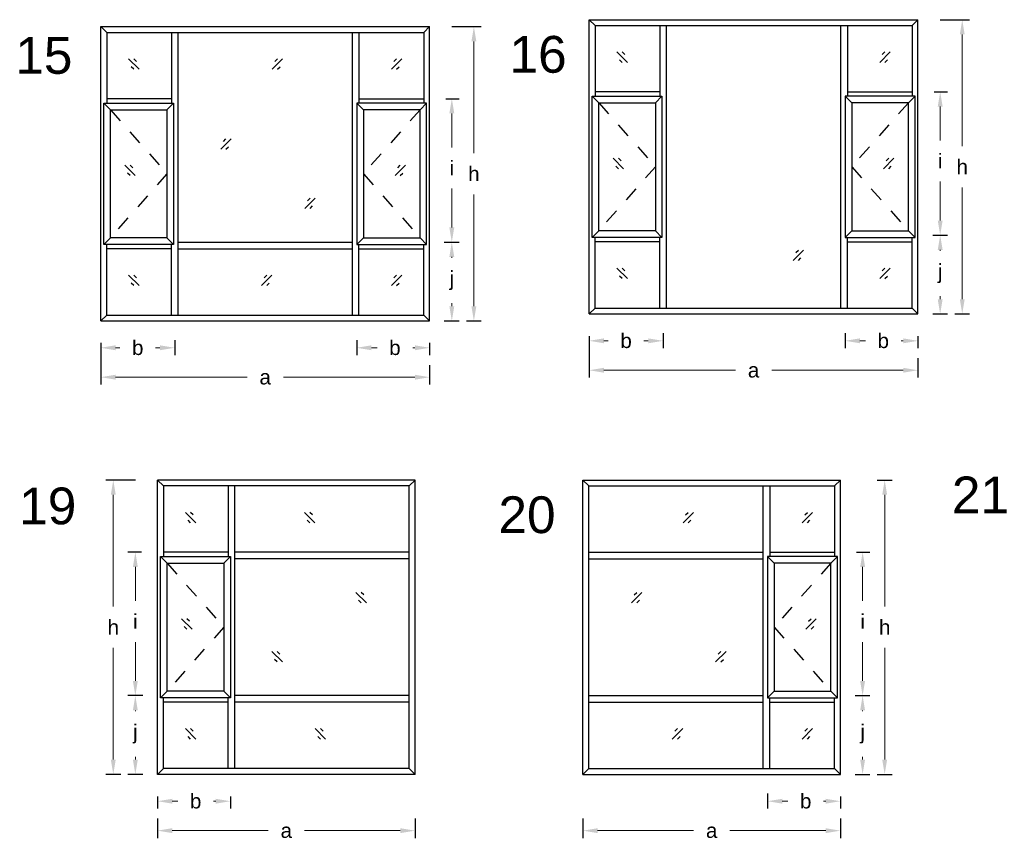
# Model space of a CAD drawing. Header units: millimetres. Extents: x -12.9 to 0.2, y -9.1 to 4.5.
# Tile 1 of 5: x -12.9 to -6.2, y -9.1 to -3.5. Entities that reach past the tile are written whole.
import ezdxf

# ---------------------------------------------------------------- set-up
doc = ezdxf.new("R2010")
doc.units = ezdxf.units.MM
doc.linetypes.add('DASHED', pattern=[19.05, 12.7, -6.35])
for name, color, linetype in [('auxiliar', 1, 'DASHED'), ('proyectable', 7, 'Continuous'), ('vidrio', 160, 'Continuous')]:
    doc.layers.add(name, color=color, linetype=linetype)
doc.styles.get("Standard").update_dxf_attribs({"font": 'arial.ttf'})
doc.dimstyles.get("Standard").update_dxf_attribs({"dimtxt": 0.18, "dimasz": 0.18, "dimexe": 0.2, "dimexo": 0.0625, "dimgap": 0.09, "dimtad": 0, "dimtih": 1, "dimtoh": 1, "dimdec": 4, "dimzin": 0, "dimdsep": 46, "dimtxsty": 'Standard', "dimcen": 0.09, "dimadec": 0, "dimazin": 0, "dimtfac": 1, "dimtdec": 4, "dimtofl": 0, "dimtmove": 0, "dimatfit": 3, "dimfxl": 1.5, "dimfxlon": 1, "dimtolj": 1, "dimtzin": 0, "dimarcsym": 0})

# ---------------------------------------------------------------- blocks, each defined once
blk = doc.blocks.new('*D13')
at = {"layer": 'Defpoints', "color": 0, "transparency": 16777216}
for p in [(-11.9832, -8.6676), (-11.4882, -8.6676), (-11.4882, -8.8502)]:
    blk.add_point(p, dxfattribs=at)
at = {"layer": 'proyectable', "color": 0, "lineweight": -2, "transparency": 16777216}
for p, q in [((-11.9832, -8.8176), (-11.9832, -8.9002)), ((-11.4882, -8.8176), (-11.4882, -8.9002))]:
    blk.add_line(p, q, dxfattribs=at)
at = {"layer": 'proyectable', "color": 0, "lineweight": 5, "transparency": 16777216}
for p, q in [((-11.8832, -8.8502), (-11.8456, -8.8502)), ((-11.5882, -8.8502), (-11.6028, -8.8502))]:
    blk.add_line(p, q, dxfattribs=at)
at = {"layer": 'proyectable', "color": 0, "transparency": 16777216}
for points in [[(-11.8832, -8.8335), (-11.8832, -8.8668), (-11.9832, -8.8502)], [(-11.5882, -8.8335), (-11.5882, -8.8668), (-11.4882, -8.8502)]]:
    blk.add_solid(points, dxfattribs=at)
at = {"layer": 'proyectable', "color": 0, "transparency": 16777216, "insert": (-11.7242, -8.8502), "char_height": 0.1, "attachment_point": 5}
blk.add_mtext('\\A1;b', dxfattribs=at)
blk = doc.blocks.new('*D14')
at = {"layer": 'Defpoints', "color": 0, "transparency": 16777216}
for p in [(-11.9832, -8.8176), (-10.2332, -8.8176), (-10.2332, -9.0502)]:
    blk.add_point(p, dxfattribs=at)
at = {"layer": 'proyectable', "color": 0, "lineweight": -2, "transparency": 16777216}
for p, q in [((-11.9832, -8.9676), (-11.9832, -9.1002)), ((-10.2332, -8.9676), (-10.2332, -9.1002))]:
    blk.add_line(p, q, dxfattribs=at)
at = {"layer": 'proyectable', "color": 0, "lineweight": 5, "transparency": 16777216}
for p, q in [((-11.8832, -9.0502), (-11.2316, -9.0502)), ((-10.3332, -9.0502), (-10.9849, -9.0502))]:
    blk.add_line(p, q, dxfattribs=at)
at = {"layer": 'proyectable', "color": 0, "transparency": 16777216}
for points in [[(-11.8832, -9.0335), (-11.8832, -9.0668), (-11.9832, -9.0502)], [(-10.3332, -9.0335), (-10.3332, -9.0668), (-10.2332, -9.0502)]]:
    blk.add_solid(points, dxfattribs=at)
at = {"layer": 'proyectable', "color": 0, "transparency": 16777216, "insert": (-11.1082, -9.0502), "char_height": 0.1, "attachment_point": 5}
blk.add_mtext('\\A1;a', dxfattribs=at)
blk = doc.blocks.new('*D15')
at = {"layer": 'Defpoints', "color": 0, "transparency": 16777216}
for p in [(-9.0919, -8.8176), (-7.3419, -8.8176), (-7.3419, -9.0502)]:
    blk.add_point(p, dxfattribs=at)
at = {"layer": 'proyectable', "color": 0, "lineweight": -2, "transparency": 16777216}
for p, q in [((-9.0919, -8.9676), (-9.0919, -9.1002)), ((-7.3419, -8.9676), (-7.3419, -9.1002))]:
    blk.add_line(p, q, dxfattribs=at)
at = {"layer": 'proyectable', "color": 0, "lineweight": 5, "transparency": 16777216}
for p, q in [((-8.9919, -9.0502), (-8.3402, -9.0502)), ((-7.4419, -9.0502), (-8.0935, -9.0502))]:
    blk.add_line(p, q, dxfattribs=at)
at = {"layer": 'proyectable', "color": 0, "transparency": 16777216}
for points in [[(-8.9919, -9.0335), (-8.9919, -9.0668), (-9.0919, -9.0502)], [(-7.4419, -9.0335), (-7.4419, -9.0668), (-7.3419, -9.0502)]]:
    blk.add_solid(points, dxfattribs=at)
at = {"layer": 'proyectable', "color": 0, "transparency": 16777216, "insert": (-8.2169, -9.0502), "char_height": 0.1, "attachment_point": 5}
blk.add_mtext('\\A1;a', dxfattribs=at)
blk = doc.blocks.new('*D16')
at = {"layer": 'Defpoints', "color": 0, "transparency": 16777216}
for p in [(-7.8369, -8.6476), (-7.3419, -8.6676), (-7.3419, -8.8502)]:
    blk.add_point(p, dxfattribs=at)
at = {"layer": 'proyectable', "color": 0, "lineweight": -2, "transparency": 16777216}
for p, q in [((-7.8369, -8.7976), (-7.8369, -8.9002)), ((-7.3419, -8.8176), (-7.3419, -8.9002))]:
    blk.add_line(p, q, dxfattribs=at)
at = {"layer": 'proyectable', "color": 0, "lineweight": 5, "transparency": 16777216}
for p, q in [((-7.7369, -8.8502), (-7.6992, -8.8502)), ((-7.4419, -8.8502), (-7.4564, -8.8502))]:
    blk.add_line(p, q, dxfattribs=at)
at = {"layer": 'proyectable', "color": 0, "transparency": 16777216}
for points in [[(-7.7369, -8.8335), (-7.7369, -8.8668), (-7.8369, -8.8502)], [(-7.4419, -8.8335), (-7.4419, -8.8668), (-7.3419, -8.8502)]]:
    blk.add_solid(points, dxfattribs=at)
at = {"layer": 'proyectable', "color": 0, "transparency": 16777216, "insert": (-7.5778, -8.8502), "char_height": 0.1, "attachment_point": 5}
blk.add_mtext('\\A1;b', dxfattribs=at)
blk = doc.blocks.new('*D17')
at = {"layer": 'Defpoints', "color": 0, "transparency": 16777216}
for p in [(-7.3819, -8.1326), (-7.1909, -8.1326), (-7.3919, -8.6676)]:
    blk.add_point(p, dxfattribs=at)
at = {"layer": 'proyectable', "color": 0, "lineweight": -2, "transparency": 16777216}
for p, q in [((-7.2319, -8.1326), (-7.1409, -8.1326)), ((-7.2419, -8.6676), (-7.1409, -8.6676))]:
    blk.add_line(p, q, dxfattribs=at)
at = {"layer": 'proyectable', "color": 0, "lineweight": 5, "transparency": 16777216}
for p, q in [((-7.1909, -8.2326), (-7.1909, -8.2381)), ((-7.1909, -8.5676), (-7.1909, -8.5475))]:
    blk.add_line(p, q, dxfattribs=at)
at = {"layer": 'proyectable', "color": 0, "transparency": 16777216}
for points in [[(-7.2075, -8.2326), (-7.1742, -8.2326), (-7.1909, -8.1326)], [(-7.2075, -8.5676), (-7.1742, -8.5676), (-7.1909, -8.6676)]]:
    blk.add_solid(points, dxfattribs=at)
at = {"layer": 'proyectable', "color": 0, "transparency": 16777216, "insert": (-7.1909, -8.3928), "char_height": 0.1, "attachment_point": 5}
blk.add_mtext('\\A1;j', dxfattribs=at)
blk = doc.blocks.new('*D18')
at = {"layer": 'Defpoints', "color": 0, "transparency": 16777216}
for p in [(-7.2419, -6.6676), (-7.0409, -6.6676), (-7.2419, -8.6676)]:
    blk.add_point(p, dxfattribs=at)
at = {"layer": 'proyectable', "color": 0, "lineweight": -2, "transparency": 16777216}
for p, q in [((-7.0919, -6.6676), (-6.9909, -6.6676)), ((-7.0919, -8.6676), (-6.9909, -8.6676))]:
    blk.add_line(p, q, dxfattribs=at)
at = {"layer": 'proyectable', "color": 0, "lineweight": 5, "transparency": 16777216}
for p, q in [((-7.0409, -6.7676), (-7.0409, -7.5276)), ((-7.0409, -8.5676), (-7.0409, -7.8076))]:
    blk.add_line(p, q, dxfattribs=at)
at = {"layer": 'proyectable', "color": 0, "transparency": 16777216}
for points in [[(-7.0575, -6.7676), (-7.0242, -6.7676), (-7.0409, -6.6676)], [(-7.0575, -8.5676), (-7.0242, -8.5676), (-7.0409, -8.6676)]]:
    blk.add_solid(points, dxfattribs=at)
at = {"layer": 'proyectable', "color": 0, "transparency": 16777216, "insert": (-7.0409, -7.6676), "char_height": 0.1, "attachment_point": 5}
blk.add_mtext('\\A1;h', dxfattribs=at)
blk = doc.blocks.new('*D19')
at = {"layer": 'Defpoints', "color": 0, "transparency": 16777216}
for p in [(-7.3819, -7.1576), (-7.1909, -7.1576), (-7.3919, -8.1326)]:
    blk.add_point(p, dxfattribs=at)
at = {"layer": 'proyectable', "color": 0, "lineweight": -2, "transparency": 16777216}
for p, q in [((-7.2319, -7.1576), (-7.1409, -7.1576)), ((-7.2419, -8.1326), (-7.1409, -8.1326))]:
    blk.add_line(p, q, dxfattribs=at)
at = {"layer": 'proyectable', "color": 0, "lineweight": 5, "transparency": 16777216}
for p, q in [((-7.1909, -7.2576), (-7.1909, -7.4884)), ((-7.1909, -8.0326), (-7.1909, -7.7684))]:
    blk.add_line(p, q, dxfattribs=at)
at = {"layer": 'proyectable', "color": 0, "transparency": 16777216}
for points in [[(-7.2075, -7.2576), (-7.1742, -7.2576), (-7.1909, -7.1576)], [(-7.2075, -8.0326), (-7.1742, -8.0326), (-7.1909, -8.1326)]]:
    blk.add_solid(points, dxfattribs=at)
at = {"layer": 'proyectable', "color": 0, "transparency": 16777216, "insert": (-7.1909, -7.6284), "char_height": 0.1, "attachment_point": 5}
blk.add_mtext('\\A1;i', dxfattribs=at)
blk = doc.blocks.new('*D47')
at = {"layer": 'Defpoints', "color": 0, "transparency": 16777216}
for p in [(-12.3691, -5.5858), (-11.8669, -5.5658), (-11.8669, -5.7683)]:
    blk.add_point(p, dxfattribs=at)
at = {"layer": 'proyectable', "color": 0, "lineweight": -2, "transparency": 16777216}
for p, q in [((-12.3691, -5.7358), (-12.3691, -5.8183)), ((-11.8669, -5.7158), (-11.8669, -5.8183))]:
    blk.add_line(p, q, dxfattribs=at)
at = {"layer": 'proyectable', "color": 0, "lineweight": 5, "transparency": 16777216}
for p, q in [((-12.2691, -5.7683), (-12.2394, -5.7683)), ((-11.9669, -5.7683), (-11.9966, -5.7683))]:
    blk.add_line(p, q, dxfattribs=at)
at = {"layer": 'proyectable', "color": 0, "transparency": 16777216}
for points in [[(-12.2691, -5.7516), (-12.2691, -5.785), (-12.3691, -5.7683)], [(-11.9669, -5.7516), (-11.9669, -5.785), (-11.8669, -5.7683)]]:
    blk.add_solid(points, dxfattribs=at)
at = {"layer": 'proyectable', "color": 0, "transparency": 16777216, "insert": (-12.118, -5.7683), "char_height": 0.1, "attachment_point": 5}
blk.add_mtext('\\A1;b', dxfattribs=at)
blk = doc.blocks.new('*D48')
at = {"layer": 'Defpoints', "color": 0, "transparency": 16777216}
for p in [(-12.3691, -5.5858), (-10.1341, -5.7358), (-10.1341, -5.9683)]:
    blk.add_point(p, dxfattribs=at)
at = {"layer": 'proyectable', "color": 0, "lineweight": -2, "transparency": 16777216}
for p, q in [((-12.3691, -5.7358), (-12.3691, -6.0183)), ((-10.1341, -5.8858), (-10.1341, -6.0183))]:
    blk.add_line(p, q, dxfattribs=at)
at = {"layer": 'proyectable', "color": 0, "lineweight": 5, "transparency": 16777216}
for p, q in [((-12.2691, -5.9683), (-11.375, -5.9683)), ((-10.2341, -5.9683), (-11.1282, -5.9683))]:
    blk.add_line(p, q, dxfattribs=at)
at = {"layer": 'proyectable', "color": 0, "transparency": 16777216}
for points in [[(-12.2691, -5.9516), (-12.2691, -5.985), (-12.3691, -5.9683)], [(-10.2341, -5.9516), (-10.2341, -5.985), (-10.1341, -5.9683)]]:
    blk.add_solid(points, dxfattribs=at)
at = {"layer": 'proyectable', "color": 0, "transparency": 16777216, "insert": (-11.2516, -5.9683), "char_height": 0.1, "attachment_point": 5}
blk.add_mtext('\\A1;a', dxfattribs=at)
blk = doc.blocks.new('*D46')
at = {"layer": 'Defpoints', "color": 0, "transparency": 16777216}
for p in [(-10.6291, -5.5658), (-10.1341, -5.5858), (-10.1341, -5.7683)]:
    blk.add_point(p, dxfattribs=at)
at = {"layer": 'proyectable', "color": 0, "lineweight": -2, "transparency": 16777216}
for p, q in [((-10.6291, -5.7158), (-10.6291, -5.8183)), ((-10.1341, -5.7358), (-10.1341, -5.8183))]:
    blk.add_line(p, q, dxfattribs=at)
at = {"layer": 'proyectable', "color": 0, "lineweight": 5, "transparency": 16777216}
for p, q in [((-10.5291, -5.7683), (-10.4915, -5.7683)), ((-10.2341, -5.7683), (-10.2486, -5.7683))]:
    blk.add_line(p, q, dxfattribs=at)
at = {"layer": 'proyectable', "color": 0, "transparency": 16777216}
for points in [[(-10.5291, -5.7516), (-10.5291, -5.785), (-10.6291, -5.7683)], [(-10.2341, -5.7516), (-10.2341, -5.785), (-10.1341, -5.7683)]]:
    blk.add_solid(points, dxfattribs=at)
at = {"layer": 'proyectable', "color": 0, "transparency": 16777216, "insert": (-10.3701, -5.7683), "char_height": 0.1, "attachment_point": 5}
blk.add_mtext('\\A1;b', dxfattribs=at)
blk = doc.blocks.new('*D49')
at = {"layer": 'Defpoints', "color": 0, "transparency": 16777216}
for p in [(-10.1741, -5.0508), (-9.9831, -5.0508), (-10.1841, -5.5858)]:
    blk.add_point(p, dxfattribs=at)
at = {"layer": 'proyectable', "color": 0, "lineweight": -2, "transparency": 16777216}
for p, q in [((-10.0241, -5.0508), (-9.9331, -5.0508)), ((-10.0341, -5.5858), (-9.9331, -5.5858))]:
    blk.add_line(p, q, dxfattribs=at)
at = {"layer": 'proyectable', "color": 0, "lineweight": 5, "transparency": 16777216}
for p, q in [((-9.9831, -5.1508), (-9.9831, -5.1562)), ((-9.9831, -5.4858), (-9.9831, -5.4656))]:
    blk.add_line(p, q, dxfattribs=at)
at = {"layer": 'proyectable', "color": 0, "transparency": 16777216}
for points in [[(-9.9998, -5.1508), (-9.9664, -5.1508), (-9.9831, -5.0508)], [(-9.9998, -5.4858), (-9.9664, -5.4858), (-9.9831, -5.5858)]]:
    blk.add_solid(points, dxfattribs=at)
at = {"layer": 'proyectable', "color": 0, "transparency": 16777216, "insert": (-9.9831, -5.3109), "char_height": 0.1, "attachment_point": 5}
blk.add_mtext('\\A1;j', dxfattribs=at)
blk = doc.blocks.new('*D50')
at = {"layer": 'Defpoints', "color": 0, "transparency": 16777216}
for p in [(-10.1341, -3.5858), (-9.8331, -3.5858), (-10.0341, -5.5858)]:
    blk.add_point(p, dxfattribs=at)
at = {"layer": 'proyectable', "color": 0, "lineweight": -2, "transparency": 16777216}
for p, q in [((-9.9841, -3.5858), (-9.7831, -3.5858)), ((-9.8841, -5.5858), (-9.7831, -5.5858))]:
    blk.add_line(p, q, dxfattribs=at)
at = {"layer": 'proyectable', "color": 0, "lineweight": 5, "transparency": 16777216}
for p, q in [((-9.8331, -3.6858), (-9.8331, -4.4458)), ((-9.8331, -5.4858), (-9.8331, -4.7258))]:
    blk.add_line(p, q, dxfattribs=at)
at = {"layer": 'proyectable', "color": 0, "transparency": 16777216}
for points in [[(-9.8498, -3.6858), (-9.8164, -3.6858), (-9.8331, -3.5858)], [(-9.8498, -5.4858), (-9.8164, -5.4858), (-9.8331, -5.5858)]]:
    blk.add_solid(points, dxfattribs=at)
at = {"layer": 'proyectable', "color": 0, "transparency": 16777216, "insert": (-9.8331, -4.5858), "char_height": 0.1, "attachment_point": 5}
blk.add_mtext('\\A1;h', dxfattribs=at)
blk = doc.blocks.new('*D51')
at = {"layer": 'Defpoints', "color": 0, "transparency": 16777216}
for p in [(-10.1741, -4.0758), (-9.9831, -4.0758), (-10.1841, -5.0508)]:
    blk.add_point(p, dxfattribs=at)
at = {"layer": 'proyectable', "color": 0, "lineweight": -2, "transparency": 16777216}
for p, q in [((-10.0241, -4.0758), (-9.9331, -4.0758)), ((-10.0341, -5.0508), (-9.9331, -5.0508))]:
    blk.add_line(p, q, dxfattribs=at)
at = {"layer": 'proyectable', "color": 0, "lineweight": 5, "transparency": 16777216}
for p, q in [((-9.9831, -4.1758), (-9.9831, -4.4065)), ((-9.9831, -4.9508), (-9.9831, -4.6865))]:
    blk.add_line(p, q, dxfattribs=at)
at = {"layer": 'proyectable', "color": 0, "transparency": 16777216}
for points in [[(-9.9998, -4.1758), (-9.9664, -4.1758), (-9.9831, -4.0758)], [(-9.9998, -4.9508), (-9.9664, -4.9508), (-9.9831, -5.0508)]]:
    blk.add_solid(points, dxfattribs=at)
at = {"layer": 'proyectable', "color": 0, "transparency": 16777216, "insert": (-9.9831, -4.5465), "char_height": 0.1, "attachment_point": 5}
blk.add_mtext('\\A1;i', dxfattribs=at)
blk = doc.blocks.new('*D62')
at = {"layer": 'Defpoints', "color": 0, "transparency": 16777216}
for p in [(-6.8547, -5.0035), (-6.6637, -5.0035), (-6.8647, -5.5385)]:
    blk.add_point(p, dxfattribs=at)
at = {"layer": 'proyectable', "color": 0, "lineweight": -2, "transparency": 16777216}
for p, q in [((-6.7047, -5.0035), (-6.6137, -5.0035)), ((-6.7147, -5.5385), (-6.6137, -5.5385))]:
    blk.add_line(p, q, dxfattribs=at)
at = {"layer": 'proyectable', "color": 0, "lineweight": 5, "transparency": 16777216}
for p, q in [((-6.6637, -5.1035), (-6.6637, -5.1089)), ((-6.6637, -5.4385), (-6.6637, -5.4183))]:
    blk.add_line(p, q, dxfattribs=at)
at = {"layer": 'proyectable', "color": 0, "transparency": 16777216}
for points in [[(-6.6803, -5.1035), (-6.647, -5.1035), (-6.6637, -5.0035)], [(-6.6803, -5.4385), (-6.647, -5.4385), (-6.6637, -5.5385)]]:
    blk.add_solid(points, dxfattribs=at)
at = {"layer": 'proyectable', "color": 0, "transparency": 16777216, "insert": (-6.6637, -5.2636), "char_height": 0.1, "attachment_point": 5}
blk.add_mtext('\\A1;j', dxfattribs=at)
blk = doc.blocks.new('*D63')
at = {"layer": 'Defpoints', "color": 0, "transparency": 16777216}
for p in [(-6.8147, -3.5385), (-6.5137, -3.5385), (-6.7147, -5.5385)]:
    blk.add_point(p, dxfattribs=at)
at = {"layer": 'proyectable', "color": 0, "lineweight": -2, "transparency": 16777216}
for p, q in [((-6.6647, -3.5385), (-6.4637, -3.5385)), ((-6.5647, -5.5385), (-6.4637, -5.5385))]:
    blk.add_line(p, q, dxfattribs=at)
at = {"layer": 'proyectable', "color": 0, "lineweight": 5, "transparency": 16777216}
for p, q in [((-6.5137, -3.6385), (-6.5137, -4.3985)), ((-6.5137, -5.4385), (-6.5137, -4.6785))]:
    blk.add_line(p, q, dxfattribs=at)
at = {"layer": 'proyectable', "color": 0, "transparency": 16777216}
for points in [[(-6.5303, -3.6385), (-6.497, -3.6385), (-6.5137, -3.5385)], [(-6.5303, -5.4385), (-6.497, -5.4385), (-6.5137, -5.5385)]]:
    blk.add_solid(points, dxfattribs=at)
at = {"layer": 'proyectable', "color": 0, "transparency": 16777216, "insert": (-6.5137, -4.5385), "char_height": 0.1, "attachment_point": 5}
blk.add_mtext('\\A1;h', dxfattribs=at)
blk = doc.blocks.new('*D64')
at = {"layer": 'Defpoints', "color": 0, "transparency": 16777216}
for p in [(-6.8547, -4.0285), (-6.6637, -4.0285), (-6.8647, -5.0035)]:
    blk.add_point(p, dxfattribs=at)
at = {"layer": 'proyectable', "color": 0, "lineweight": -2, "transparency": 16777216}
for p, q in [((-6.7047, -4.0285), (-6.6137, -4.0285)), ((-6.7147, -5.0035), (-6.6137, -5.0035))]:
    blk.add_line(p, q, dxfattribs=at)
at = {"layer": 'proyectable', "color": 0, "lineweight": 5, "transparency": 16777216}
for p, q in [((-6.6637, -4.1285), (-6.6637, -4.3593)), ((-6.6637, -4.9035), (-6.6637, -4.6393))]:
    blk.add_line(p, q, dxfattribs=at)
at = {"layer": 'proyectable', "color": 0, "transparency": 16777216}
for points in [[(-6.6803, -4.1285), (-6.647, -4.1285), (-6.6637, -4.0285)], [(-6.6803, -4.9035), (-6.647, -4.9035), (-6.6637, -5.0035)]]:
    blk.add_solid(points, dxfattribs=at)
at = {"layer": 'proyectable', "color": 0, "transparency": 16777216, "insert": (-6.6637, -4.4993), "char_height": 0.1, "attachment_point": 5}
blk.add_mtext('\\A1;i', dxfattribs=at)
blk = doc.blocks.new('*D65')
at = {"layer": 'Defpoints', "color": 0, "transparency": 16777216}
for p in [(-9.0497, -5.5385), (-8.5474, -5.5185), (-8.5474, -5.721)]:
    blk.add_point(p, dxfattribs=at)
at = {"layer": 'proyectable', "color": 0, "lineweight": -2, "transparency": 16777216}
for p, q in [((-9.0497, -5.6885), (-9.0497, -5.771)), ((-8.5474, -5.6685), (-8.5474, -5.771))]:
    blk.add_line(p, q, dxfattribs=at)
at = {"layer": 'proyectable', "color": 0, "lineweight": 5, "transparency": 16777216}
for p, q in [((-8.9497, -5.721), (-8.92, -5.721)), ((-8.6474, -5.721), (-8.6771, -5.721))]:
    blk.add_line(p, q, dxfattribs=at)
at = {"layer": 'proyectable', "color": 0, "transparency": 16777216}
for points in [[(-8.9497, -5.7044), (-8.9497, -5.7377), (-9.0497, -5.721)], [(-8.6474, -5.7044), (-8.6474, -5.7377), (-8.5474, -5.721)]]:
    blk.add_solid(points, dxfattribs=at)
at = {"layer": 'proyectable', "color": 0, "transparency": 16777216, "insert": (-8.7986, -5.721), "char_height": 0.1, "attachment_point": 5}
blk.add_mtext('\\A1;b', dxfattribs=at)
blk = doc.blocks.new('*D66')
at = {"layer": 'Defpoints', "color": 0, "transparency": 16777216}
for p in [(-9.0497, -5.5385), (-6.8147, -5.6885), (-6.8147, -5.921)]:
    blk.add_point(p, dxfattribs=at)
at = {"layer": 'proyectable', "color": 0, "lineweight": -2, "transparency": 16777216}
for p, q in [((-9.0497, -5.6885), (-9.0497, -5.971)), ((-6.8147, -5.8385), (-6.8147, -5.971))]:
    blk.add_line(p, q, dxfattribs=at)
at = {"layer": 'proyectable', "color": 0, "lineweight": 5, "transparency": 16777216}
for p, q in [((-8.9497, -5.921), (-8.0555, -5.921)), ((-6.9147, -5.921), (-7.8088, -5.921))]:
    blk.add_line(p, q, dxfattribs=at)
at = {"layer": 'proyectable', "color": 0, "transparency": 16777216}
for points in [[(-8.9497, -5.9044), (-8.9497, -5.9377), (-9.0497, -5.921)], [(-6.9147, -5.9044), (-6.9147, -5.9377), (-6.8147, -5.921)]]:
    blk.add_solid(points, dxfattribs=at)
at = {"layer": 'proyectable', "color": 0, "transparency": 16777216, "insert": (-7.9322, -5.921), "char_height": 0.1, "attachment_point": 5}
blk.add_mtext('\\A1;a', dxfattribs=at)
blk = doc.blocks.new('*D67')
at = {"layer": 'Defpoints', "color": 0, "transparency": 16777216}
for p in [(-7.3097, -5.5185), (-6.8147, -5.5385), (-6.8147, -5.721)]:
    blk.add_point(p, dxfattribs=at)
at = {"layer": 'proyectable', "color": 0, "lineweight": -2, "transparency": 16777216}
for p, q in [((-7.3097, -5.6685), (-7.3097, -5.771)), ((-6.8147, -5.6885), (-6.8147, -5.771))]:
    blk.add_line(p, q, dxfattribs=at)
at = {"layer": 'proyectable', "color": 0, "lineweight": 5, "transparency": 16777216}
for p, q in [((-7.2097, -5.721), (-7.172, -5.721)), ((-6.9147, -5.721), (-6.9292, -5.721))]:
    blk.add_line(p, q, dxfattribs=at)
at = {"layer": 'proyectable', "color": 0, "transparency": 16777216}
for points in [[(-7.2097, -5.7044), (-7.2097, -5.7377), (-7.3097, -5.721)], [(-6.9147, -5.7044), (-6.9147, -5.7377), (-6.8147, -5.721)]]:
    blk.add_solid(points, dxfattribs=at)
at = {"layer": 'proyectable', "color": 0, "transparency": 16777216, "insert": (-7.0506, -5.721), "char_height": 0.1, "attachment_point": 5}
blk.add_mtext('\\A1;b', dxfattribs=at)
blk = doc.blocks.new('*D73')
at = {"layer": 'Defpoints', "color": 0, "transparency": 16777216}
for p in [(-12.1342, -8.1326), (-11.9432, -8.1326), (-11.9332, -8.6676)]:
    blk.add_point(p, dxfattribs=at)
at = {"layer": 'proyectable', "color": 0, "lineweight": -2, "transparency": 16777216}
for p, q in [((-12.0932, -8.1326), (-12.1842, -8.1326)), ((-12.0832, -8.6676), (-12.1842, -8.6676))]:
    blk.add_line(p, q, dxfattribs=at)
at = {"layer": 'proyectable', "color": 0, "lineweight": 5, "transparency": 16777216}
for p, q in [((-12.1342, -8.2326), (-12.1342, -8.2381)), ((-12.1342, -8.5676), (-12.1342, -8.5475))]:
    blk.add_line(p, q, dxfattribs=at)
at = {"layer": 'proyectable', "color": 0, "transparency": 16777216}
for points in [[(-12.1509, -8.2326), (-12.1175, -8.2326), (-12.1342, -8.1326)], [(-12.1509, -8.5676), (-12.1175, -8.5676), (-12.1342, -8.6676)]]:
    blk.add_solid(points, dxfattribs=at)
at = {"layer": 'proyectable', "color": 0, "transparency": 16777216, "insert": (-12.1342, -8.3928), "char_height": 0.1, "attachment_point": 5}
blk.add_mtext('\\A1;j', dxfattribs=at)
blk = doc.blocks.new('*D74')
at = {"layer": 'Defpoints', "color": 0, "transparency": 16777216}
for p in [(-12.2842, -6.6676), (-11.9832, -6.6676), (-12.0832, -8.6676)]:
    blk.add_point(p, dxfattribs=at)
at = {"layer": 'proyectable', "color": 0, "lineweight": -2, "transparency": 16777216}
for p, q in [((-12.1332, -6.6676), (-12.3342, -6.6676)), ((-12.2332, -8.6676), (-12.3342, -8.6676))]:
    blk.add_line(p, q, dxfattribs=at)
at = {"layer": 'proyectable', "color": 0, "lineweight": 5, "transparency": 16777216}
for p, q in [((-12.2842, -6.7676), (-12.2842, -7.5276)), ((-12.2842, -8.5676), (-12.2842, -7.8076))]:
    blk.add_line(p, q, dxfattribs=at)
at = {"layer": 'proyectable', "color": 0, "transparency": 16777216}
for points in [[(-12.3009, -6.7676), (-12.2675, -6.7676), (-12.2842, -6.6676)], [(-12.3009, -8.5676), (-12.2675, -8.5676), (-12.2842, -8.6676)]]:
    blk.add_solid(points, dxfattribs=at)
at = {"layer": 'proyectable', "color": 0, "transparency": 16777216, "insert": (-12.2842, -7.6676), "char_height": 0.1, "attachment_point": 5}
blk.add_mtext('\\A1;h', dxfattribs=at)
blk = doc.blocks.new('*D75')
at = {"layer": 'Defpoints', "color": 0, "transparency": 16777216}
for p in [(-12.1342, -7.1576), (-11.9432, -7.1576), (-11.9332, -8.1326)]:
    blk.add_point(p, dxfattribs=at)
at = {"layer": 'proyectable', "color": 0, "lineweight": -2, "transparency": 16777216}
for p, q in [((-12.0932, -7.1576), (-12.1842, -7.1576)), ((-12.0832, -8.1326), (-12.1842, -8.1326))]:
    blk.add_line(p, q, dxfattribs=at)
at = {"layer": 'proyectable', "color": 0, "lineweight": 5, "transparency": 16777216}
for p, q in [((-12.1342, -7.2576), (-12.1342, -7.4884)), ((-12.1342, -8.0326), (-12.1342, -7.7684))]:
    blk.add_line(p, q, dxfattribs=at)
at = {"layer": 'proyectable', "color": 0, "transparency": 16777216}
for points in [[(-12.1509, -7.2576), (-12.1175, -7.2576), (-12.1342, -7.1576)], [(-12.1509, -8.0326), (-12.1175, -8.0326), (-12.1342, -8.1326)]]:
    blk.add_solid(points, dxfattribs=at)
at = {"layer": 'proyectable', "color": 0, "transparency": 16777216, "insert": (-12.1342, -7.6284), "char_height": 0.1, "attachment_point": 5}
blk.add_mtext('\\A1;i', dxfattribs=at)

msp = doc.modelspace()

# ---------------------------------------------------------------- linework, layer by layer
at = {"layer": 'auxiliar', "ltscale": 0.003}
for p, q in [((-8.9847, -4.1035), (-8.5997, -4.5385)), ((-6.8797, -4.1035), (-7.2647, -4.5385)), ((-12.3041, -4.1508), (-11.9191, -4.5858)), ((-10.1991, -4.1508), (-10.5841, -4.5858)), ((-8.5997, -4.5385), (-8.9847, -4.9735)), ((-7.2647, -4.5385), (-6.8797, -4.9735)), ((-11.9191, -4.5858), (-12.3041, -5.0208)), ((-10.5841, -4.5858), (-10.1991, -5.0208)), ((-11.9182, -7.2326), (-11.5332, -7.6676)), ((-7.4069, -7.2326), (-7.7919, -7.6676)), ((-11.5332, -7.6676), (-11.9182, -8.1026)), ((-7.7919, -7.6676), (-7.4069, -8.1026))]:
    msp.add_line(p, q, dxfattribs=at)
at = {"layer": 'proyectable'}
for p, q in [((-9.0497, -3.5385), (-6.8147, -3.5385)), ((-9.0497, -5.5385), (-9.0497, -3.5385)), ((-9.0497, -3.5385), (-9.0097, -3.5785)), ((-6.8147, -3.5385), (-6.8547, -3.5785)), ((-6.8147, -5.5385), (-6.8147, -3.5385)), ((-12.3691, -3.5858), (-10.1341, -3.5858)), ((-12.3691, -5.5858), (-12.3691, -3.5858)), ((-12.3691, -3.5858), (-12.3291, -3.6258)), ((-10.1341, -3.5858), (-10.1741, -3.6258)), ((-10.1341, -5.5858), (-10.1341, -3.5858)), ((-9.0097, -3.5785), (-6.8547, -3.5785)), ((-9.0097, -3.5785), (-7.3397, -3.5785)), ((-9.0097, -3.5785), (-9.0097, -4.0585)), ((-8.5697, -3.5785), (-8.5697, -4.0585)), ((-8.5247, -5.4985), (-8.5247, -3.5785)), ((-7.3397, -5.4985), (-7.3397, -3.5785)), ((-7.2947, -3.5785), (-7.2947, -4.0585)), ((-6.8547, -3.5785), (-6.8547, -4.0585)), ((-12.3291, -3.6258), (-10.1741, -3.6258)), ((-12.3291, -3.6258), (-12.3291, -4.1058)), ((-11.8891, -3.6258), (-11.8891, -4.1058)), ((-11.8441, -5.5458), (-11.8441, -3.6258)), ((-10.6591, -5.5458), (-10.6591, -3.6258)), ((-10.6141, -3.6258), (-10.6141, -4.1058)), ((-10.1741, -3.6258), (-10.1741, -4.1058)), ((-11.8891, -4.0758), (-12.3291, -4.0758)), ((-10.6141, -4.0758), (-10.1741, -4.0758)), ((-8.9847, -4.1035), (-9.0297, -4.0585)), ((-8.5697, -4.0285), (-9.0097, -4.0285)), ((-8.5997, -4.1035), (-8.5547, -4.0585)), ((-7.2647, -4.1035), (-7.3097, -4.0585)), ((-7.2947, -4.0285), (-6.8547, -4.0285)), ((-6.8797, -4.1035), (-6.8347, -4.0585)), ((-12.3041, -4.1508), (-12.3491, -4.1058)), ((-11.9191, -4.1508), (-11.8741, -4.1058)), ((-10.5841, -4.1508), (-10.6291, -4.1058)), ((-10.1991, -4.1508), (-10.1541, -4.1058)), ((-9.0297, -5.0185), (-8.9847, -4.9735)), ((-9.0097, -5.4985), (-9.0097, -5.0185)), ((-8.5547, -5.0185), (-8.5997, -4.9735)), ((-8.5697, -5.4985), (-8.5697, -5.0185)), ((-7.3097, -5.0185), (-7.2647, -4.9735)), ((-7.2947, -5.4985), (-7.2947, -5.0185)), ((-6.8347, -5.0185), (-6.8797, -4.9735)), ((-6.8547, -5.4985), (-6.8547, -5.0185)), ((-12.3491, -5.0658), (-12.3041, -5.0208)), ((-12.3291, -5.5458), (-12.3291, -5.0658)), ((-11.8741, -5.0658), (-11.9191, -5.0208)), ((-11.8891, -5.5458), (-11.8891, -5.0658)), ((-11.8441, -5.0508), (-10.6591, -5.0508)), ((-10.6291, -5.0658), (-10.5841, -5.0208)), ((-10.6141, -5.5458), (-10.6141, -5.0658)), ((-10.1541, -5.0658), (-10.1991, -5.0208)), ((-10.1741, -5.5458), (-10.1741, -5.0658)), ((-8.5697, -5.0485), (-9.0097, -5.0485)), ((-7.2947, -5.0485), (-6.8547, -5.0485)), ((-11.8891, -5.0958), (-12.3291, -5.0958)), ((-11.8441, -5.0958), (-10.6591, -5.0958)), ((-10.6141, -5.0958), (-10.1741, -5.0958)), ((-12.3691, -5.5858), (-12.3291, -5.5458)), ((-12.3291, -5.5458), (-10.1741, -5.5458)), ((-10.1341, -5.5858), (-10.1741, -5.5458)), ((-9.0497, -5.5385), (-9.0097, -5.4985)), ((-9.0497, -5.5385), (-6.8147, -5.5385)), ((-9.0097, -5.4985), (-6.8547, -5.4985)), ((-6.8147, -5.5385), (-6.8547, -5.4985)), ((-12.3691, -5.5858), (-10.1341, -5.5858)), ((-10.2332, -6.6676), (-11.9832, -6.6676)), ((-11.9832, -8.6676), (-11.9832, -6.6676)), ((-11.9832, -6.6676), (-11.9432, -6.7076)), ((-10.2732, -6.7076), (-10.2332, -6.6676)), ((-10.2332, -8.6676), (-10.2332, -6.6676)), ((-9.0919, -8.6676), (-9.0919, -6.6676)), ((-9.0919, -6.6676), (-7.3419, -6.6676)), ((-9.0519, -6.7076), (-9.0919, -6.6676)), ((-7.3419, -6.6676), (-7.3819, -6.7076)), ((-7.3419, -8.6676), (-7.3419, -6.6676)), ((-10.2732, -6.7076), (-11.9432, -6.7076)), ((-11.9432, -6.7076), (-11.9432, -7.1876)), ((-11.5032, -6.7076), (-11.5032, -7.1876)), ((-11.4582, -8.6276), (-11.4582, -6.7076)), ((-10.2732, -8.6276), (-10.2732, -6.7076)), ((-9.0519, -8.6276), (-9.0519, -6.7076)), ((-9.0519, -6.7076), (-7.3819, -6.7076)), ((-7.8669, -8.6276), (-7.8669, -6.7076)), ((-7.8219, -6.7076), (-7.8219, -7.1876)), ((-7.3819, -6.7076), (-7.3819, -7.1876)), ((-11.5032, -7.1576), (-11.9432, -7.1576)), ((-10.2732, -7.1576), (-11.4582, -7.1576)), ((-9.0519, -7.1576), (-7.8669, -7.1576)), ((-7.8219, -7.1576), (-7.3819, -7.1576)), ((-11.9182, -7.2326), (-11.9632, -7.1876)), ((-11.5332, -7.2326), (-11.4882, -7.1876)), ((-10.2732, -7.2026), (-11.4582, -7.2026)), ((-9.0519, -7.2026), (-7.8669, -7.2026)), ((-7.7919, -7.2326), (-7.8369, -7.1876)), ((-7.4069, -7.2326), (-7.3619, -7.1876)), ((-11.9632, -8.1476), (-11.9182, -8.1026)), ((-11.9432, -8.6276), (-11.9432, -8.1476)), ((-11.4882, -8.1476), (-11.5332, -8.1026)), ((-11.5032, -8.6276), (-11.5032, -8.1476)), ((-10.2732, -8.1326), (-11.4582, -8.1326)), ((-9.0519, -8.1326), (-7.8669, -8.1326)), ((-7.8369, -8.1476), (-7.7919, -8.1026)), ((-7.8219, -8.6276), (-7.8219, -8.1476)), ((-7.3619, -8.1476), (-7.4069, -8.1026)), ((-7.3819, -8.6276), (-7.3819, -8.1476)), ((-11.5032, -8.1776), (-11.9432, -8.1776)), ((-10.2732, -8.1776), (-11.4582, -8.1776)), ((-9.0519, -8.1776), (-7.8669, -8.1776)), ((-7.8219, -8.1776), (-7.3819, -8.1776)), ((-11.9832, -8.6676), (-11.9432, -8.6276)), ((-10.2732, -8.6276), (-11.9432, -8.6276)), ((-10.2732, -8.6276), (-10.2332, -8.6676)), ((-9.0519, -8.6276), (-9.0919, -8.6676)), ((-9.0519, -8.6276), (-7.3819, -8.6276)), ((-7.3419, -8.6676), (-7.3819, -8.6276)), ((-10.2332, -8.6676), (-11.9832, -8.6676)), ((-9.0919, -8.6676), (-7.3419, -8.6676))]:
    msp.add_line(p, q, dxfattribs=at)
for points in [[(-9.0297, -5.0185), (-9.0297, -4.0585), (-8.5547, -4.0585), (-8.5547, -5.0185)], [(-6.8347, -5.0185), (-6.8347, -4.0585), (-7.3097, -4.0585), (-7.3097, -5.0185)], [(-12.3491, -5.0658), (-12.3491, -4.1058), (-11.8741, -4.1058), (-11.8741, -5.0658)], [(-10.1541, -5.0658), (-10.1541, -4.1058), (-10.6291, -4.1058), (-10.6291, -5.0658)], [(-8.9847, -4.9735), (-8.9847, -4.1035), (-8.5997, -4.1035), (-8.5997, -4.9735)], [(-6.8797, -4.9735), (-6.8797, -4.1035), (-7.2647, -4.1035), (-7.2647, -4.9735)], [(-12.3041, -5.0208), (-12.3041, -4.1508), (-11.9191, -4.1508), (-11.9191, -5.0208)], [(-10.1991, -5.0208), (-10.1991, -4.1508), (-10.5841, -4.1508), (-10.5841, -5.0208)], [(-11.9632, -8.1476), (-11.9632, -7.1876), (-11.4882, -7.1876), (-11.4882, -8.1476)], [(-7.3619, -8.1476), (-7.3619, -7.1876), (-7.8369, -7.1876), (-7.8369, -8.1476)], [(-11.9182, -8.1026), (-11.9182, -7.2326), (-11.5332, -7.2326), (-11.5332, -8.1026)], [(-7.4069, -8.1026), (-7.4069, -7.2326), (-7.7919, -7.2326), (-7.7919, -8.1026)]]:
    msp.add_lwpolyline(points, close=True, dxfattribs=at)
at = {"layer": 'vidrio'}
for p, q in [((-12.1091, -3.8758), (-12.1798, -3.805)), ((-12.1268, -3.8227), (-12.1445, -3.805)), ((-11.2038, -3.8758), (-11.133, -3.805)), ((-11.1861, -3.8227), (-11.1684, -3.805)), ((-10.3941, -3.8758), (-10.3234, -3.805)), ((-10.3764, -3.8227), (-10.3587, -3.805)), ((-8.7897, -3.8285), (-8.8604, -3.7578)), ((-8.825, -3.8285), (-8.8427, -3.8108)), ((-8.8074, -3.7754), (-8.825, -3.7578)), ((-7.0747, -3.8285), (-7.004, -3.7578)), ((-7.057, -3.7754), (-7.0393, -3.7578)), ((-7.0393, -3.8285), (-7.0216, -3.8108)), ((-12.1445, -3.8758), (-12.1621, -3.8581)), ((-11.1684, -3.8758), (-11.1507, -3.8581)), ((-10.3587, -3.8758), (-10.3411, -3.8581)), ((-11.5535, -4.4195), (-11.4828, -4.3488)), ((-11.5358, -4.3665), (-11.5182, -4.3488)), ((-11.5182, -4.4195), (-11.5005, -4.4018)), ((-8.8152, -4.5512), (-8.8859, -4.4805)), ((-8.8328, -4.4982), (-8.8505, -4.4805)), ((-7.0492, -4.5512), (-6.9785, -4.4805)), ((-7.0315, -4.4982), (-7.0138, -4.4805)), ((-12.1346, -4.5985), (-12.2053, -4.5278)), ((-12.1523, -4.5455), (-12.1699, -4.5278)), ((-10.3686, -4.5985), (-10.2979, -4.5278)), ((-10.3509, -4.5455), (-10.3333, -4.5278)), ((-8.8505, -4.5512), (-8.8682, -4.5336)), ((-7.0138, -4.5512), (-6.9962, -4.5336)), ((-12.1699, -4.5985), (-12.1876, -4.5808)), ((-10.3333, -4.5985), (-10.3156, -4.5808)), ((-10.9824, -4.8219), (-10.9116, -4.7512)), ((-10.9647, -4.7688), (-10.947, -4.7512)), ((-10.947, -4.8219), (-10.9293, -4.8042)), ((-7.6629, -5.1746), (-7.5922, -5.1039)), ((-7.6453, -5.1216), (-7.6276, -5.1039)), ((-7.6276, -5.1746), (-7.6099, -5.1569)), ((-12.1091, -5.3458), (-12.1798, -5.275)), ((-12.1268, -5.2927), (-12.1445, -5.275)), ((-11.2766, -5.3458), (-11.2059, -5.275)), ((-11.2589, -5.2927), (-11.2412, -5.275)), ((-10.3941, -5.3458), (-10.3234, -5.275)), ((-10.3764, -5.2927), (-10.3587, -5.275)), ((-8.7897, -5.2985), (-8.8604, -5.2278)), ((-8.825, -5.2985), (-8.8427, -5.2808)), ((-8.8074, -5.2454), (-8.825, -5.2278)), ((-7.0747, -5.2985), (-7.004, -5.2278)), ((-7.057, -5.2454), (-7.0393, -5.2278)), ((-7.0393, -5.2985), (-7.0216, -5.2808)), ((-12.1445, -5.3458), (-12.1621, -5.3281)), ((-11.2412, -5.3458), (-11.2236, -5.3281)), ((-10.3587, -5.3458), (-10.3411, -5.3281)), ((-11.7232, -6.9576), (-11.7939, -6.8869)), ((-11.7409, -6.9046), (-11.7586, -6.8869)), ((-10.9136, -6.9576), (-10.9843, -6.8869)), ((-10.9312, -6.9046), (-10.9489, -6.8869)), ((-8.4115, -6.9576), (-8.3408, -6.8869)), ((-8.3938, -6.9046), (-8.3762, -6.8869)), ((-7.6019, -6.9576), (-7.5312, -6.8869)), ((-7.5842, -6.9046), (-7.5665, -6.8869)), ((-11.7586, -6.9576), (-11.7762, -6.9399)), ((-10.9489, -6.9576), (-10.9666, -6.9399)), ((-8.3762, -6.9576), (-8.3585, -6.9399)), ((-7.5665, -6.9576), (-7.5488, -6.9399)), ((-10.5638, -7.5013), (-10.6345, -7.4306)), ((-10.5992, -7.5013), (-10.6168, -7.4837)), ((-10.5815, -7.4483), (-10.5992, -7.4306)), ((-8.7613, -7.5013), (-8.6906, -7.4306)), ((-8.7436, -7.4483), (-8.7259, -7.4306)), ((-8.7259, -7.5013), (-8.7082, -7.4837)), ((-11.7487, -7.6804), (-11.8194, -7.6097)), ((-11.7664, -7.6273), (-11.784, -7.6097)), ((-7.5764, -7.6804), (-7.5057, -7.6097)), ((-7.5587, -7.6273), (-7.541, -7.6097)), ((-11.784, -7.6804), (-11.8017, -7.6627)), ((-7.541, -7.6804), (-7.5234, -7.6627)), ((-11.135, -7.9037), (-11.2057, -7.833)), ((-11.1703, -7.9037), (-11.188, -7.8861)), ((-11.1526, -7.8507), (-11.1703, -7.833)), ((-8.1901, -7.9037), (-8.1194, -7.833)), ((-8.1724, -7.8507), (-8.1548, -7.833)), ((-8.1548, -7.9037), (-8.1371, -7.8861)), ((-11.7232, -8.4276), (-11.7939, -8.3569)), ((-11.7409, -8.3746), (-11.7586, -8.3569)), ((-10.8407, -8.4276), (-10.9114, -8.3569)), ((-10.8584, -8.3746), (-10.8761, -8.3569)), ((-8.4844, -8.4276), (-8.4137, -8.3569)), ((-8.4667, -8.3746), (-8.449, -8.3569)), ((-7.6019, -8.4276), (-7.5312, -8.3569)), ((-7.5842, -8.3746), (-7.5665, -8.3569)), ((-11.7586, -8.4276), (-11.7762, -8.4099)), ((-10.8761, -8.4276), (-10.8937, -8.4099)), ((-8.449, -8.4276), (-8.4313, -8.4099)), ((-7.5665, -8.4276), (-7.5488, -8.4099))]:
    msp.add_line(p, q, dxfattribs=at)

# ---------------------------------------------------------------- texts
at = {"layer": 'proyectable', "char_height": 0.25, "attachment_point": 1}
for s, insert in [('15', (-12.9503, -3.6563)), ('16', (-9.5909, -3.649)), ('21', (-6.5842, -6.6436)), ('19', (-12.9238, -6.7181)), ('20', (-9.6663, -6.7781))]:
    msp.add_mtext_dynamic_manual_height_columns(s, width=0.328144, gutter_width=1.25, heights=[0], dxfattribs=dict(at, insert=insert))

# ---------------------------------------------------------------- dimensions: what is measured, and where the dimension line sits
at = {"layer": 'proyectable'}
for base, p1, p2, picture, middle in [((-6.5137, -3.5385), (-6.7147, -5.5385), (-6.8147, -3.5385), '*D63', (-6.5137, -4.5385)), ((-9.8331, -3.5858), (-10.0341, -5.5858), (-10.1341, -3.5858), '*D50', (-9.8331, -4.5858)), ((-12.2842, -6.6676), (-12.0832, -8.6676), (-11.9832, -6.6676), '*D74', (-12.2842, -7.6676)), ((-7.0409, -6.6676), (-7.2419, -8.6676), (-7.2419, -6.6676), '*D18', (-7.0409, -7.6676))]:
    dim = msp.add_linear_dim(base=base, p1=p1, p2=p2, angle=90, text='h', dimstyle='Standard', override={"dimtxt": 0.1, "dimasz": 0.1, "dimexe": 0.05, "dimexo": 0.15, "dimdec": 1, "dimdle": 0.1, "dimlwd": 5}, dxfattribs=at)
    dim.commit()
    dim.dimension.update_dxf_attribs({"geometry": picture, "text_midpoint": middle})
for base, p1, p2, text, picture, middle in [((-9.9831, -4.0758), (-10.1841, -5.0508), (-10.1741, -4.0758), 'i', '*D51', (-9.9831, -4.5465)), ((-6.6637, -4.0285), (-6.8647, -5.0035), (-6.8547, -4.0285), 'i', '*D64', (-6.6637, -4.4993)), ((-6.6637, -5.0035), (-6.8647, -5.5385), (-6.8547, -5.0035), 'j', '*D62', (-6.6637, -5.2636)), ((-9.9831, -5.0508), (-10.1841, -5.5858), (-10.1741, -5.0508), 'j', '*D49', (-9.9831, -5.3109)), ((-12.1342, -7.1576), (-11.9332, -8.1326), (-11.9432, -7.1576), 'i', '*D75', (-12.1342, -7.6284)), ((-7.1909, -7.1576), (-7.3919, -8.1326), (-7.3819, -7.1576), 'i', '*D19', (-7.1909, -7.6284)), ((-12.1342, -8.1326), (-11.9332, -8.6676), (-11.9432, -8.1326), 'j', '*D73', (-12.1342, -8.3928)), ((-7.1909, -8.1326), (-7.3919, -8.6676), (-7.3819, -8.1326), 'j', '*D17', (-7.1909, -8.3928))]:
    dim = msp.add_linear_dim(base=base, p1=p1, p2=p2, angle=90, text=text, dimstyle='Standard', override={"dimtxt": 0.1, "dimasz": 0.1, "dimexe": 0.05, "dimexo": 0.15, "dimdec": 1, "dimdle": 0.1, "dimlwd": 5}, dxfattribs=at)
    dim.commit()
    dim.dimension.update_dxf_attribs({"geometry": picture, "text_midpoint": middle, "dimtype": 160})
for base, p1, p2, picture, middle in [((-8.5474, -5.721), (-9.0497, -5.5385), (-8.5474, -5.5185), '*D65', (-8.7986, -5.721)), ((-6.8147, -5.721), (-7.3097, -5.5185), (-6.8147, -5.5385), '*D67', (-7.0506, -5.721)), ((-11.8669, -5.7683), (-12.3691, -5.5858), (-11.8669, -5.5658), '*D47', (-12.118, -5.7683)), ((-10.1341, -5.7683), (-10.6291, -5.5658), (-10.1341, -5.5858), '*D46', (-10.3701, -5.7683)), ((-11.4882, -8.8502), (-11.9832, -8.6676), (-11.4882, -8.6676), '*D13', (-11.7242, -8.8502)), ((-7.3419, -8.8502), (-7.8369, -8.6476), (-7.3419, -8.6676), '*D16', (-7.5778, -8.8502))]:
    dim = msp.add_linear_dim(base=base, p1=p1, p2=p2, text='b', dimstyle='Standard', override={"dimtxt": 0.1, "dimasz": 0.1, "dimexe": 0.05, "dimexo": 0.15, "dimdec": 1, "dimdle": 0.1, "dimtofl": 1, "dimtmove": 1, "dimlwd": 5}, dxfattribs=at)
    dim.commit()
    dim.dimension.update_dxf_attribs({"geometry": picture, "text_midpoint": middle, "dimtype": 160})
for base, p1, p2, picture, middle in [((-6.8147, -5.921), (-9.0497, -5.5385), (-6.8147, -5.6885), '*D66', (-7.9322, -5.921)), ((-10.1341, -5.9683), (-12.3691, -5.5858), (-10.1341, -5.7358), '*D48', (-11.2516, -5.9683)), ((-10.2332, -9.0502), (-11.9832, -8.8176), (-10.2332, -8.8176), '*D14', (-11.1082, -9.0502)), ((-7.3419, -9.0502), (-9.0919, -8.8176), (-7.3419, -8.8176), '*D15', (-8.2169, -9.0502))]:
    dim = msp.add_linear_dim(base=base, p1=p1, p2=p2, text='a', dimstyle='Standard', override={"dimtxt": 0.1, "dimasz": 0.1, "dimexe": 0.05, "dimexo": 0.15, "dimdec": 1, "dimrnd": 0, "dimdle": 0.1, "dimlwd": 5}, dxfattribs=at)
    dim.commit()
    dim.dimension.update_dxf_attribs({"geometry": picture, "text_midpoint": middle})

doc.saveas('drawing.dxf')
